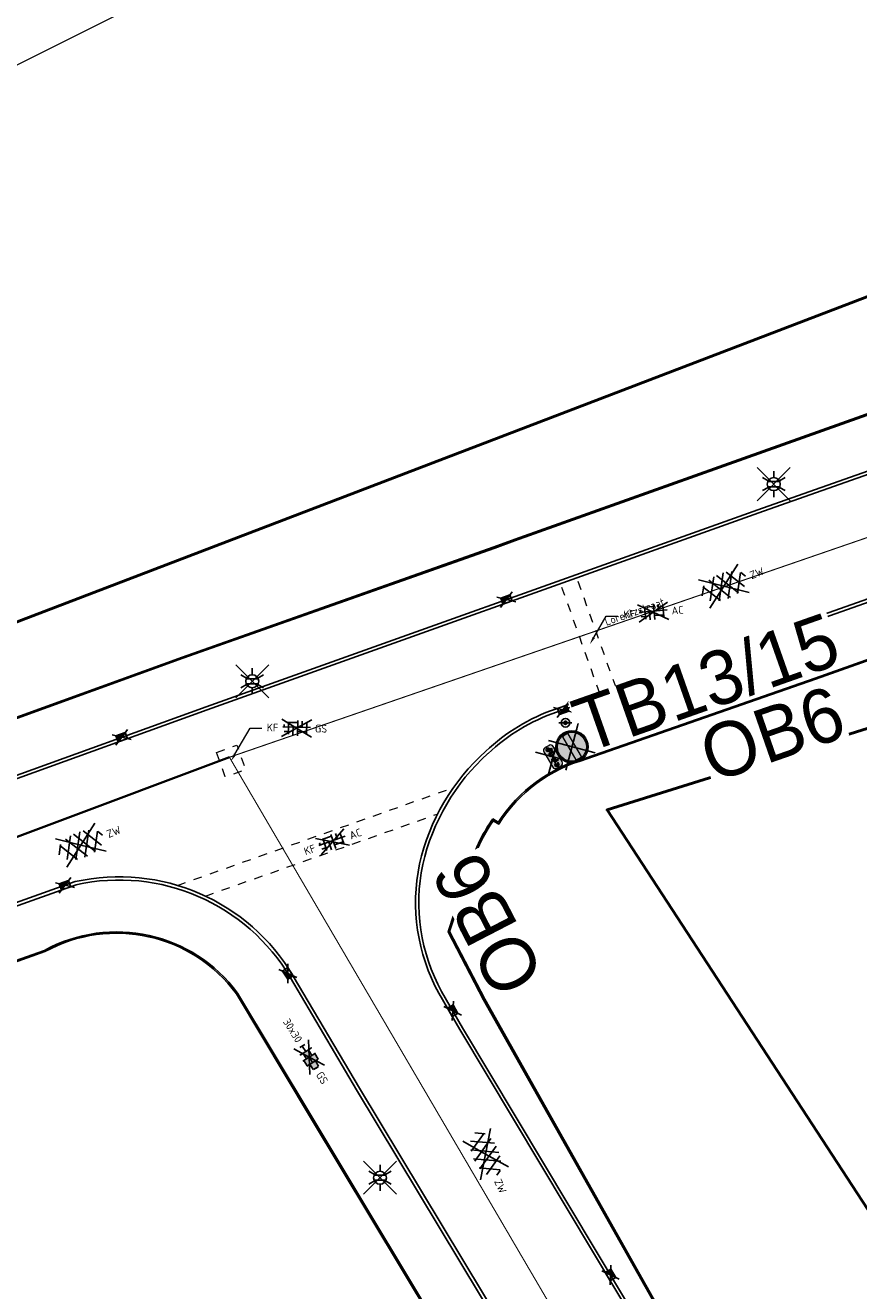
# Model space of a CAD drawing. Header units: metres. Extents: x 155090 to 155764, y 461362 to 461866.
# Tile 27 of 31: x 155231 to 155269, y 461678 to 461737. Entities that reach past the tile are written whole.
import ezdxf
from ezdxf import colors
from ezdxf.entities.mleader import LeaderData, LeaderLine
from ezdxf.enums import TextEntityAlignment as Align
from ezdxf.math import Vec2, Vec3

# ---------------------------------------------------------------- set-up
doc = ezdxf.new("R2018")
doc.units = ezdxf.units.M
doc.linetypes.add('RI-GWA', pattern=[18.45, 6, -1.8, 1.75, -1.8, 1.75, -1.8, 1.75, -1.8])
doc.linetypes.add('ZZ-HIDDEN-SO', pattern=[4, 2, -2])
for name, color, linetype, lineweight in [('B-OI-RI-GWA_TRANSPORTLEIDING-G', 10, 'RI-GWA', 18), ('B-WE-OG-TOPOGRAFIE-T18', 10, 'Continuous', 18), ('N-WE-IE-MEUBILAIR_WEGMEUBILAIR_VERKEERSBORD-S-200', 7, 'Continuous', 25), ('N-WE-KG-GRENS_WERK-GD', 7, 'XX-WERKGRENS', 50), ('N-WE-VH-KANTOPSLUITING-T18', 10, 'Continuous', 18), ('V-WE-OV-LICHTMAST-S-200', 190, 'Continuous', 25), ('V-WE-RI-GWA_TRANSPORTLEIDING-G', 30, 'V-RI-GWA-SO', 35), ('V-WE-VH-KANTOPSLUITING_OPSLUITBAND_60X200-G', 150, 'V-VH-OPSLUITBAND-SO', 25), ('V-WE-VH-KANTOPSLUITING_TROTTOIRBAND_130X150-G', 210, 'V-VH-TROTTOIRBAND-SO', 25), ('V-WE-VH-KANTOPSLUITING_VOORKANTBAND-G', 50, 'Continuous', 25), ('V-WE-VH-MATERIAALGRENS-G', 7, 'ZZ-HIDDEN-SO', 18), ('V-WE-VH-VERHARDING_ASFALT-S-200', 7, 'Continuous', 25), ('V-WE-VH-VERHARDING_BETONSTRAATSTEEN-S-200', 7, 'Continuous', 25), ('V-WE-VH-VERHARDING_TEGEL-S-200', 7, 'Continuous', 25), ('V-WE-VW-VERKEERSTEKEN_BORD_C-S-200', 7, 'Continuous', 25), ('V-WE-VW-VERKEERSTEKEN_BORD_ONDERBORD-S-200', 7, 'Continuous', 25), ('V01-WE-VH-KANTOPSLUITING_TROTTOIRBAND_130X150-G', 210, 'V-VH-TROTTOIRBAND-SO', 25), ('V01-WE-VH-KANTOPSLUITING_VOORKANTBAND-G', 50, 'Continuous', 25), ('X-XX-AL-VERWIJZING_DETAIL-T18', 10, 'Continuous', 18)]:
    doc.layers.add(name, color=color, linetype=linetype, lineweight=lineweight)
doc.layers.add('V-WE-RI-HWA_KOLK-S-200', color=150, linetype='Continuous', lineweight=25, true_color=0x007fff)
doc.layers.add('X-XX-AL-HULPLIJN', color=4, linetype='Continuous', lineweight=18, plot=False)
doc.styles.add('NLCS-ISO', font='NLCS-ISO.ttf')
doc.styles.add('NLCS-ISO-M200-T18', font='NLCS-ISO.ttf', dxfattribs={"height": 0.36})
doc.linetypes.add('V-RI-GWA-SO', pattern='A,3,[24,NLCS.SHX,S=1,R=0,X=0,Y=0],3,-3', length=9)
doc.linetypes.add('V-VH-OPSLUITBAND-SO', pattern='A,4,-2,2,-2,2,[24,NLCS.SHX,S=1,R=0,X=0,Y=0],2,-2,2,-2', length=20)
doc.linetypes.add('V-VH-TROTTOIRBAND-SO', pattern='A,2.5,[24,NLCS.SHX,S=1,R=0,X=0,Y=0],2.5,-2,2,-2,2,-2', length=15)
doc.linetypes.add('XX-WERKGRENS', pattern='A,0,[137,NLCS.SHX,S=0.5,R=0,X=0,Y=0],-30', length=30)

# ---------------------------------------------------------------- blocks, each defined once
blk = doc.blocks.new('V-SVH-ASFALT-SO')
for p, q in [((0, 0), (-4.9, 3.52)), ((-2.32, -2.7), (0.94, 2.94)), ((2.56, -2.64), (-0.67, 2.95)), ((0, 0), (4.9, 3.52)), ((-5.51, -0.22), (-4.31, 1.86)), ((-1.98, -2.78), (-4.55, 1.68)), ((-4.19, -1.94), (-1.41, 2.88)), ((0.44, -2.97), (-2.76, 2.58)), ((-0.17, -2.97), (2.99, 2.5)), ((4.39, -1.81), (1.71, 2.83)), ((2.29, -2.71), (4.74, 1.53)), ((5.5, 0.28), (4.81, 1.46)), ((0, 0), (-4.9, -3.52)), ((0, 0), (4.9, -3.52))]:
    blk.add_line(p, q)
at = {"style": 'NLCS-ISO'}
blk.add_attdef('KLEUR', text='', height=1.8, dxfattribs=at).set_placement((6.53, 0), align=Align.MIDDLE_LEFT)
at = {"style": 'NLCS-ISO', "flags": 1}
blk.add_attdef('FUNCTIE', text='', height=1.8, dxfattribs=at).set_placement((0, -3.98), align=Align.TOP_CENTER)
blk = doc.blocks.new('V-SVH-BSS_KEIFORMAAT_BLOK_01_KL-SO')
for p, q in [((0, 0), (-3.46, 2)), ((0, 0), (-3.46, -2)), ((-3.22, 0.24), (3.22, 0.24)), ((-2.92, 0.24), (-2.92, 0.77)), ((-1.87, -1.43), (-1.87, 1.43)), ((-1.87, 1.29), (0.23, 1.29)), ((-0.82, -1.69), (-0.82, 0.24)), ((0, 0), (3.46, 2)), ((0, 0), (3.46, -2)), ((0.23, -1.75), (0.23, 1.75)), ((1.28, 0.24), (1.28, 1.61)), ((2.33, -1.22), (2.33, 1.22)), ((-2.88, -0.81), (-1.87, -0.81)), ((0.23, -0.81), (2.33, -0.81))]:
    blk.add_line(p, q)
at = {"style": 'NLCS-ISO'}
blk.add_attdef('FORMAAT', text='', height=1.8, dxfattribs=at).set_placement((-4.25, 0), align=Align.MIDDLE_RIGHT)
blk.add_attdef('KLEUR', text='', height=1.8, dxfattribs=at).set_placement((4.25, 0), align=Align.MIDDLE_LEFT)
at = {"style": 'NLCS-ISO', "flags": 1}
blk.add_attdef('FUNCTIE', text='', height=1.8, dxfattribs=at).set_placement((0, -2.75), align=Align.TOP_CENTER)
blk = doc.blocks.new('V-SVH-TEGEL_300X300_DIK_HALFST_KL-SO')
h = blk.add_hatch(color=254)
h.dxf.hatch_style = 1
h.paths.add_polyline_path([(0, 0.75), (-1.5, 0.75), (-1.5, -0.75), (0, -0.75)])
h.paths.add_polyline_path([(1.5, 1.5), (0, 1.5), (0, 0), (1.5, 0)])
h.paths.add_polyline_path([(1.5, 0), (0, 0), (0, -0.75), (0, -1.5), (1.5, -1.5)])
h.paths.add_polyline_path([(3, 0.67), (2.92, 0.75), (1.5, 0.75), (1.5, 0), (1.5, -0.75), (2.92, -0.75), (3, -0.67)])
for p, q in [((0, 0), (-3.46, 2)), ((0, 0), (-3.46, -2)), ((-3, -0.67), (-3, 0.67)), ((-3, 0), (-1.5, 0)), ((-1.67, 1.5), (-1.5, 1.5)), ((-1.5, -1.55), (-1.5, 1.55)), ((-1.5, 0.75), (0, 0.75)), ((0, 0), (3.46, 2)), ((0, -1.75), (0, 1.75)), ((0, 1.5), (1.5, 1.5)), ((0, 0), (1.5, 0)), ((0, 0), (3.46, -2)), ((1.5, -1.55), (1.5, 1.55)), ((1.5, 0.75), (2.94, 0.75)), ((3, -0.67), (3, 0.67)), ((3, 0), (3.25, 0)), ((-1.67, -1.5), (-1.5, -1.5)), ((-1.5, -0.75), (0, -0.75)), ((0, -1.5), (1.5, -1.5)), ((1.5, -0.75), (2.94, -0.75))]:
    blk.add_line(p, q)
at = {"style": 'NLCS-ISO'}
blk.add_attdef('FORMAAT', text='', height=1.8, dxfattribs=at).set_placement((-4.25, 0), align=Align.MIDDLE_RIGHT)
blk.add_attdef('KLEUR', text='', height=1.8, dxfattribs=at).set_placement((4.25, 0), align=Align.MIDDLE_LEFT)
at = {"style": 'NLCS-ISO', "flags": 1}
blk.add_attdef('FUNCTIE', text='', height=1.8, dxfattribs=at).set_placement((0, -2.75), align=Align.TOP_CENTER)
blk = doc.blocks.new('*U55')
at = {"lineweight": 30, "flags": 106}
blk.add_attdef('OB', text='', height=0.36, dxfattribs=at).set_placement((0, 0.1), align=Align.BOTTOM_CENTER)
blk = doc.blocks.new('*U68')
at = {"lineweight": 30, "flags": 106}
blk.add_attdef('OB', text='', height=0.36, dxfattribs=at).set_placement((0, 0.1), align=Align.BOTTOM_CENTER)
blk = doc.blocks.new('*U69')
at = {"layer": 'N-WE-VH-KANTOPSLUITING-T18'}
ref = blk.add_blockref('*U68', (0.651, 0), dxfattribs=at)
lines = blk.add_mtext('TB13/15', dxfattribs={"layer": '0', "insert": (0.651, 0.1), "char_height": 2.5, "attachment_point": 1, "bg_fill": 3, "box_fill_scale": 1, "bg_fill_color": 256, "bg_fill_transparency": 0})
ref.add_attrib('OB', '', (0.651, 0.1), dxfattribs={"flags": 64}).embed_mtext(lines)
blk = doc.blocks.new('*U70')
at = {"layer": 'V-WE-VH-VERHARDING_TEGEL-S-200', "color": 0, "linetype": 'ByBlock', "lineweight": -2, "transparency": 16777216}
for p, rotation in [((155282.617, 461714.752), 19.47887516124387), ((155308.778, 461718.642), 303.0567210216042), ((155255.271, 461705.098), 19.39482635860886)]:
    blk.add_blockref('*U69', p, dxfattribs=dict(at, rotation=rotation))
blk = doc.blocks.new('V-SRI-KOLK_TROTTOIR-SO')
h = blk.add_hatch(color=256)
h.dxf.hatch_style = 1
h.paths.add_polyline_path([(1.125, 1.5), (-1.125, 1.5), (-1.125, 0)])
for p, q in [((-1.875, -0.5), (1.875, 2)), ((1.875, -0.5), (-1.875, 2)), ((-1.125, 0), (1.125, 1.5))]:
    blk.add_line(p, q)
blk.add_lwpolyline([(-1.125, 0), (1.125, 0), (1.125, 1.5), (-1.125, 1.5)], close=True)
blk = doc.blocks.new('SIE-WEG_VERKEERSBORD_PAAL-SO')
blk.add_line((1.5, 0), (-1.5, 0))
for radius in [1, 0.373]:
    blk.add_circle((0, 0), radius)
at = {"style": 'NLCS-ISO'}
blk.add_attdef('VERKEERSBORD', (1.39, 1.44), '', height=1.8, dxfattribs=at)
blk = doc.blocks.new('V-SVW-VERKEERSTEKEN_BORD_ONDERBORD_OB04-SO')
at = {"true_color": 0xffffff}
h = blk.add_hatch(color=7, dxfattribs=at)
h.dxf.hatch_style = 1
edge = h.paths.add_edge_path()
edge.add_line((2.75, -0.52), (2.75, 0.52))
edge.add_arc((2.02, 0.52), 0.726, 0, 90)
edge.add_line((2.02, 1.25), (-2.02, 1.25))
edge.add_arc((-2.02, 0.52), 0.726, 90, 180)
edge.add_line((-2.75, 0.52), (-2.75, -0.52))
edge.add_arc((-2.02, -0.52), 0.726, 180, 270)
edge.add_line((-2.02, -1.25), (2.02, -1.25))
edge.add_arc((2.02, -0.52), 0.726, 270, 360)
h = blk.add_hatch(color=7, dxfattribs=at)
h.dxf.hatch_style = 1
h.paths.add_polyline_path([(-0.99, 0.4), (-0.92, 0.55), (-0.81, 0.55), (-0.81, 0.64), (-1.14, 0.64, 1), (-1.14, 0.55), (-1.01, 0.55), (-1.05, 0.47), (-1.79, 0.47), (-1.74, 0.6, -0.345861), (-1.67, 0.64), (-1.56, 0.64), (-1.56, 0.73), (-1.68, 0.73, 0.334348), (-1.82, 0.62), (-1.98, 0.19, 0.794265), (-2.35, -0.55, 0.4733), (-1.7, -0.43, 0.427471), (-1.89, 0.16), (-1.85, 0.29), (-1.35, -0.27), (-1.15, -0.27, 0.529348), (-0.52, -0.6, 0.476174), (-0.4, 0.05, 0.318009), (-0.87, 0.17)])
h.paths.add_polyline_path([(-1.81, 0.38), (-1.09, 0.38), (-1.33, -0.15)], flags=16)
h.paths.add_polyline_path([(-1.93, 0.07, -0.542254), (-1.86, -0.48, -0.632638), (-2.41, -0.22, -0.479903), (-2.01, 0.1), (-2.12, -0.21, 1.053204), (-2.03, -0.24)], flags=16)
h.paths.add_polyline_path([(-1.03, 0.3), (-0.95, 0.13, 0.234167), (-1.15, -0.18), (-1.25, -0.18)], flags=16)
h.paths.add_polyline_path([(-0.91, 0.05), (-0.79, -0.18), (-1.05, -0.18, -0.216058)], flags=16)
h.paths.add_polyline_path([(-1.05, -0.27), (-0.72, -0.27, 0.566151), (-0.68, -0.2), (-0.83, 0.09, -0.564261), (-0.39, -0.27, -0.396488), (-0.75, -0.56, -0.350134)], flags=16)
h = blk.add_hatch(color=7, dxfattribs=at)
h.dxf.hatch_style = 1
h.paths.add_polyline_path([(1.38, 0.17), (1.28, 0.34, 0.255306), (1.23, 0.36), (1.01, 0.36), (1.06, 0.49, -0.318303), (1.14, 0.55), (1.26, 0.55), (1.26, 0.67), (1.11, 0.67, 0.321327), (0.98, 0.59), (0.76, 0.1), (0.69, 0.11), (0.69, 0.2, 0.106802), (0.47, 0.17), (0.51, 0.08, 0.671062), (0.48, -0.62, 0.948349), (0.87, 0.05), (0.95, 0.24), (1.27, -0.29, 0.259153), (1.35, -0.33), (1.7, -0.33, 0.931549), (2.48, -0.28, 0.922827), (1.71, -0.22), (1.41, -0.22, -0.255465), (1.34, -0.18), (1.28, -0.09), (1.38, 0.12, 0.249583)])
h.paths.add_polyline_path([(0.55, -0.52, -0.929509), (0.72, -0.01), (0.6, -0.27, 1), (0.7, -0.32), (0.82, -0.06, -0.86337)], flags=16)
h.paths.add_polyline_path([(2.36, -0.27, -0.929509), (1.83, -0.33), (2.11, -0.33, 1), (2.11, -0.22), (1.83, -0.22, -0.86337)], flags=16)
h = blk.add_hatch(color=7, dxfattribs=at)
h.dxf.hatch_style = 1
h.paths.add_polyline_path([(2.06, 0.2), (2.37, 0.2), (2.37, 0.36), (1.7, 0.36, 0.572156), (1.66, 0.29), (1.74, 0.13, 0.436321), (1.8, 0.11, -0.140127)])
at = {"color": 250, "true_color": 0x191919}
for points in [[(-2.96, -2.96), (2.96, 2.96)], [(-2.96, 2.96), (2.96, -2.96)]]:
    blk.add_lwpolyline(points, dxfattribs=at)
at = {"color": 250, "lineweight": 0, "true_color": 0x191919}
for points in [[(2.75, -0.52), (2.75, 0.52, 0.414214), (2.02, 1.25), (-2.02, 1.25, 0.414214), (-2.75, 0.52), (-2.75, -0.52, 0.414214), (-2.02, -1.25), (2.02, -1.25, 0.414214)], [(-0.99, 0.4), (-0.92, 0.55), (-0.81, 0.55), (-0.81, 0.64), (-1.14, 0.64, 1), (-1.14, 0.55), (-1.01, 0.55), (-1.05, 0.47), (-1.79, 0.47), (-1.74, 0.6, -0.345861), (-1.67, 0.64), (-1.56, 0.64), (-1.56, 0.73), (-1.68, 0.73, 0.334348), (-1.82, 0.62), (-1.98, 0.19, 0.794265), (-2.35, -0.55, 0.4733), (-1.7, -0.43, 0.427471), (-1.89, 0.16), (-1.85, 0.29), (-1.35, -0.27), (-1.15, -0.27, 0.529348), (-0.52, -0.6, 0.476174), (-0.4, 0.05, 0.318009), (-0.87, 0.17)], [(-1.93, 0.07, -0.542254), (-1.86, -0.48, -0.632638), (-2.41, -0.22, -0.479903), (-2.01, 0.1), (-2.12, -0.21, 1.053204), (-2.03, -0.24)], [(-1.03, 0.3), (-1.25, -0.18), (-1.15, -0.18, -0.234167), (-0.95, 0.13)], [(-0.83, 0.09, -0.564261), (-0.39, -0.27, -0.396488), (-0.75, -0.56, -0.350134), (-1.05, -0.27), (-0.72, -0.27, 0.566151), (-0.68, -0.2)], [(-0.79, -0.18), (-0.91, 0.05, 0.216058), (-1.05, -0.18)], [(1.71, -0.22, -0.922827), (2.48, -0.28, -0.931549), (1.7, -0.33), (1.35, -0.33, -0.259153), (1.27, -0.29), (0.95, 0.24), (0.87, 0.05, -0.948349), (0.48, -0.62, -0.671062), (0.51, 0.08), (0.47, 0.17, -0.106802), (0.69, 0.2), (0.69, 0.11), (0.76, 0.1), (0.98, 0.59, -0.321327), (1.11, 0.67), (1.26, 0.67), (1.26, 0.55), (1.14, 0.55, 0.318303), (1.06, 0.49), (1.01, 0.36), (1.23, 0.36, -0.265598), (1.28, 0.34), (1.38, 0.17, -0.249583), (1.38, 0.12), (1.28, -0.09), (1.34, -0.18, 0.255465), (1.41, -0.22)], [(2.37, 0.36), (1.7, 0.36, 0.526528), (1.66, 0.3), (1.74, 0.13, 0.485649), (1.8, 0.11, -0.136609), (2.06, 0.2), (2.37, 0.2)], [(0.82, -0.06, -0.86337), (0.55, -0.52, -0.929509), (0.72, -0.01), (0.6, -0.27, 1), (0.7, -0.32)], [(1.83, -0.22, -0.86337), (2.36, -0.27, -0.929509), (1.83, -0.33), (2.11, -0.33, 1), (2.11, -0.22)]]:
    blk.add_lwpolyline(points, format="xyb", close=True, dxfattribs=at)
blk.add_lwpolyline([(-1.09, 0.38), (-1.81, 0.38), (-1.33, -0.15)], close=True, dxfattribs=at)
blk = doc.blocks.new('V-SVW-VERKEERSTEKEN_BORD_C02-SO')
at = {"true_color": 0xffffff}
h = blk.add_hatch(color=7, dxfattribs=at)
h.dxf.hatch_style = 1
h.paths.add_polyline_path([(-3.75, 0), (-3.55, 0, -1), (3.55, 0), (3.75, 0, 1)])
h = blk.add_hatch(color=7, dxfattribs=at)
h.dxf.hatch_style = 1
h.paths.add_polyline_path([(3.35, 0), (3.55, 0, 1), (-3.55, 0), (-3.35, 0, -1)])
h = blk.add_hatch(color=7, dxfattribs=at)
h.dxf.hatch_style = 1
h.paths.add_polyline_path([(-3.35, 0), (-3.15, 0, -0.060174), (-3.06, 0.75), (3.06, 0.75, -0.060174), (3.15, 0), (3.35, 0, 1)])
h = blk.add_hatch(color=7, dxfattribs=at)
h.dxf.hatch_style = 1
h.paths.add_polyline_path([(-3.55, 0), (-3.75, 0, 1), (3.75, 0), (3.55, 0, -1)])
h = blk.add_hatch(color=7, dxfattribs=at)
h.dxf.hatch_style = 1
h.paths.add_polyline_path([(-3.35, 0), (-3.55, 0, 1), (3.55, 0), (3.35, 0, -1)])
h = blk.add_hatch(color=7, dxfattribs=at)
h.dxf.hatch_style = 1
h.paths.add_polyline_path([(3.35, 0), (3.15, 0, -0.060174), (3.06, -0.75), (-3.06, -0.75, -0.060174), (-3.15, 0), (-3.35, 0, 1)])
h = blk.add_hatch(color=7, dxfattribs=at)
h.dxf.hatch_style = 1
h.paths.add_polyline_path([(3.06, -0.75, 0.120784), (3.06, 0.75), (-3.06, 0.75, 0.120784), (-3.06, -0.75)])
at = {"color": 250, "true_color": 0x191919}
for points in [[(-3.95, -3.95), (3.95, 3.95)], [(-3.95, 3.95), (3.95, -3.95)]]:
    blk.add_lwpolyline(points, dxfattribs=at)
at = {"color": 250, "lineweight": 0, "true_color": 0x191919}
blk.add_lwpolyline([(-3.06, -0.75), (3.06, -0.75, 0.120784), (3.06, 0.75), (-3.06, 0.75, 0.120784)], format="xyb", close=True, dxfattribs=at)
for radius in [3.75, 3.55, 3.35]:
    blk.add_circle((0, 0), radius, dxfattribs=at)
blk = doc.blocks.new('V-SOV-LICHTMAST-SO')
for p, q in [((3.83, -3.83), (-3.83, 3.83)), ((-3.83, -3.83), (3.83, 3.83)), ((0, 1.5), (0, 3)), ((-1.3, 0.75), (-2.6, 1.5)), ((1.3, 0.75), (2.6, 1.5)), ((-1.3, -0.75), (-2.6, -1.5)), ((0, -1.5), (0, -3)), ((1.3, -0.75), (2.6, -1.5))]:
    blk.add_line(p, q)
at = {"flags": 128}
for points in [[(-1.38, 0.59), (1.38, 0.59)], [(-1.38, -0.59), (1.38, -0.59)]]:
    blk.add_lwpolyline(points, dxfattribs=at)
blk.add_circle((0, 0), 1.5)
at = {"style": 'NLCS-ISO'}
blk.add_attdef('TYPE', text='', height=1.8, dxfattribs=at).set_placement((0, 3), align=Align.BOTTOM_CENTER)

msp = doc.modelspace()

# ---------------------------------------------------------------- linework, layer by layer
at = {"layer": 'B-OI-RI-GWA_TRANSPORTLEIDING-G', "color": 253, "ltscale": 0.2, "const_width": 0.05, "flags": 128}
msp.add_lwpolyline([(155273.08, 461714.19), (155240.2, 461702.87)], dxfattribs=at)
at = {"layer": 'N-WE-KG-GRENS_WERK-GD', "ltscale": 0.02, "flags": 128}
msp.add_lwpolyline([(155105.013, 461659.872), (155118.813, 461635.516), (155126.889, 461638.046), (155124.292, 461649.191), (155170.609, 461666.767), (155218.13, 461583.83), (155167.798, 461559.686), (155178.507, 461538.254), (155186.424, 461542.21), (155185.211, 461545.687), (155228.765, 461565.982), (155303.127, 461423.789), (155319.306, 461445.611), (155305.711, 461469.494), (155347.888, 461488.921), (155355.625, 461465.681), (155372.342, 461477.038), (155355.372, 461504.599), (155385.673, 461521.106), (155404.454, 461519.029), (155405.464, 461528.164), (155392.385, 461531.299), (155360.112, 461595.505), (155330.667, 461580.401), (155309.903, 461612.456), (155357.621, 461640.591), (155359.912, 461638.036), (155362.19, 461639.174), (155351.686, 461656.031), (155304.033, 461629.413), (155269.224, 461682.728), (155257.66, 461700.439), (155310.66, 461717.018), (155299.752, 461735.637), (155212.089, 461702.127), (155199.973, 461719.395), (155183.631, 461710.92), (155193.211, 461696.537)], close=True, dxfattribs=at)
at = {"layer": 'V-WE-RI-GWA_TRANSPORTLEIDING-G', "ltscale": 0.2, "transparency": 33554648, "flags": 128}
msp.add_lwpolyline([(155240.2, 461702.87), (155207.21, 461690.5)], dxfattribs=at)
at = {"layer": 'V-WE-RI-GWA_TRANSPORTLEIDING-G', "ltscale": 0.2, "transparency": 33554648, "const_width": 0.05, "flags": 128}
msp.add_lwpolyline([(155357.19, 461490.28), (155343.9, 461515.07), (155333.2, 461535.53), (155322.21, 461555.52), (155311.75, 461575.24), (155300.86, 461595.46), (155278.49, 461636.5), (155267.46, 461656.32), (155256.08, 461675.77), (155240.2, 461702.87)], dxfattribs=at)
at = {"layer": 'V-WE-VH-KANTOPSLUITING_OPSLUITBAND_60X200-G', "ltscale": 0.2, "flags": 128}
for points in [[(155197.162, 461715.736), (155206.492, 461701.584, 0.324941), (155214.113, 461698.738), (155219.459, 461700.78), (155238.026, 461707.501), (155252.392, 461712.571), (155253.412, 461712.95), (155263.965, 461716.697), (155285.351, 461724.311), (155296.248, 461728.278), (155297.268, 461729.592), (155297.018, 461731.175), (155296.123, 461732.569)], [(155299.588, 461717.969), (155288.33, 461713.941), (155267.298, 461706.47), (155256.723, 461702.789, 0.187804), (155252.647, 461699.782), (155252.388, 461699.938, 0.064876), (155251.465, 461698.128), (155250.38, 461694.816), (155252, 461691.687), (155260.626, 461676.406), (155261.367, 461675.072), (155262.195, 461673.579)], [(155196.115, 461645.387), (155197.331, 461646.062), (155206.837, 461651.064), (155224.732, 461660.606), (155243.771, 461670.812), (155250.94, 461674.606), (155243.953, 461686.222), (155240.527, 461691.937, 0.375997), (155231.673, 461693.891), (155228.986, 461692.944), (155223.411, 461690.884), (155209.801, 461685.72), (155195.458, 461680.171), (155189.395, 461677.623, 0.286541), (155185.517, 461671.593), (155185.457, 461671.595), (155183.153, 461671.6), (155183.153, 461671.6)]]:
    msp.add_lwpolyline(points, format="xyb", dxfattribs=at)
at = {"layer": 'V-WE-VH-KANTOPSLUITING_TROTTOIRBAND_130X150-G', "ltscale": 0.2}
for points in [[(155215.446, 461696.594), (155220.523, 461698.485), (155239.121, 461705.202), (155264.838, 461714.377), (155285.968, 461721.811), (155295.536, 461725.256), (155297.297, 461725.876), (155300.243, 461726.921), (155301.531, 461729.553), (155300.34, 461731.353), (155299.344, 461732.919), (155298.561, 461734.133)], [(155309.83, 461716.759), (155309.066, 461717.926), (155306.934, 461721.201), (155303.621, 461722.025), (155299.198, 461720.44), (155297.439, 461719.826), (155287.591, 461716.353), (155266.453, 461708.876), (155255.321, 461704.957)], [(155188.774, 461680.144), (155195.665, 461682.935), (155222.506, 461693.198), (155233.124, 461696.982)], [(155243.021, 461692.681), (155246.079, 461687.507), (155260.407, 461663.705), (155266.23, 461653.991), (155268.701, 461649.892), (155274.906, 461639.562), (155284.977, 461622.764), (155291.007, 461612.844)], [(155250.007, 461692.047), (155250.977, 461690.364), (155259.639, 461675.905), (155260.442, 461674.564), (155261.343, 461673.061)]]:
    msp.add_lwpolyline(points, dxfattribs=at)
for centre, radius, start, end in [((155258.213, 461696.601), 8.842, 109.0937, 133.26078), ((155258.711, 461695.729), 9.822, 131.90933, 167.18377), ((155235.106, 461688.002), 9.195, 30.5875, 102.56033)]:
    msp.add_arc(centre, radius, start, end, dxfattribs=at)
at = {"layer": 'V-WE-VH-KANTOPSLUITING_VOORKANTBAND-G', "ltscale": 0.2, "flags": 128}
for points in [[(155215.499, 461696.454), (155220.575, 461698.345), (155239.171, 461705.061), (155264.889, 461714.235), (155286.018, 461721.67), (155295.586, 461725.115), (155297.347, 461725.735), (155300.351, 461726.8), (155301.704, 461729.564), (155300.466, 461731.434), (155299.47, 461733), (155298.687, 461734.214)], [(155214.131, 461698.681), (155219.48, 461700.724), (155238.046, 461707.445), (155252.469, 461712.534), (155253.375, 461712.873), (155263.985, 461716.64), (155285.371, 461724.254), (155296.285, 461728.228), (155297.331, 461729.576), (155297.075, 461731.197), (155296.174, 461732.602)], [(155309.979, 461716.805), (155309.191, 461718.008), (155307.028, 461721.332), (155303.613, 461722.181), (155299.148, 461720.582), (155297.389, 461719.968), (155287.541, 461716.494), (155266.403, 461709.017), (155255.271, 461705.098)], [(155256.707, 461702.847), (155267.278, 461706.526), (155288.309, 461713.997), (155299.567, 461718.026)], [(155252.371, 461700.018), (155252.628, 461699.863)], [(155262.143, 461673.549), (155261.314, 461675.043), (155260.574, 461676.377), (155251.947, 461691.659), (155250.315, 461694.811), (155251.408, 461698.146)], [(155188.717, 461680.283), (155195.61, 461683.075), (155222.454, 461693.339), (155233.074, 461697.123)], [(155231.649, 461693.946), (155228.966, 461693.001), (155223.39, 461690.94), (155209.779, 461685.776), (155195.435, 461680.226), (155189.37, 461677.678)], [(155243.151, 461692.757), (155246.207, 461687.584), (155260.536, 461663.782), (155266.359, 461654.068), (155268.829, 461649.969), (155275.034, 461639.639), (155285.105, 461622.842), (155291.135, 461612.921)], [(155196.144, 461645.335), (155197.36, 461646.009), (155206.865, 461651.011), (155224.76, 461660.553), (155243.799, 461670.759), (155251.024, 461674.583), (155244.004, 461686.253), (155240.577, 461691.97)], [(155249.877, 461691.972), (155250.848, 461690.288), (155259.51, 461675.828), (155260.314, 461674.487), (155261.245, 461672.932)]]:
    msp.add_lwpolyline(points, dxfattribs=at)
at = {"layer": 'V-WE-VH-KANTOPSLUITING_VOORKANTBAND-G', "ltscale": 0.2}
for centre, radius, start, end in [((155258.213, 461696.601), 8.992, 109.0937, 133.26078), ((155258.711, 461695.729), 9.972, 131.90933, 167.18377), ((155257.538, 461696.164), 8.733, 168.26532, 208.69151), ((155235.106, 461688.002), 9.345, 30.5875, 102.56033)]:
    msp.add_arc(centre, radius, start, end, dxfattribs=at)
at = {"layer": 'V-WE-VH-KANTOPSLUITING_VOORKANTBAND-G'}
msp.add_arc((155234.984, 461687.859), 6.941, 36.31654, 118.72371, dxfattribs=at)
at = {"layer": 'V-WE-VH-MATERIAALGRENS-G', "ltscale": 0.2, "flags": 128}
for points in [[(155257.318, 461705.819), (155255.509, 461710.889)], [(155258.071, 461706.088), (155256.262, 461711.158)], [(155237.795, 461696.952), (155250.554, 461701.464)], [(155239.09, 461696.455), (155249.806, 461700.245)]]:
    msp.add_lwpolyline(points, dxfattribs=at)
msp.add_lwpolyline([(155239.607, 461703.093), (155240.55, 461703.427), (155240.95, 461702.295), (155240.007, 461701.962)], close=True, dxfattribs=at)
at = {"layer": 'V01-WE-VH-KANTOPSLUITING_TROTTOIRBAND_130X150-G', "ltscale": 0.2}
msp.add_arc((155257.538, 461696.164), 8.583, 168.26532, 208.69151, dxfattribs=at)
at = {"layer": 'V01-WE-VH-KANTOPSLUITING_VOORKANTBAND-G'}
for centre, radius, start, end in [((155258.547, 461696.05), 7.041, 105.14636, 147.21374), ((155258.871, 461695.491), 7.922, 145.14207, 160.41286)]:
    msp.add_arc(centre, radius, start, end, dxfattribs=at)
at = {"layer": 'X-XX-AL-HULPLIJN'}
msp.add_lwpolyline([(155163.247, 461517.914), (155377.343, 461624.892), (155304.012, 461771.648), (155089.916, 461664.669)], close=True, dxfattribs=at)

# ---------------------------------------------------------------- block references
at = {"layer": 'N-WE-IE-MEUBILAIR_WEGMEUBILAIR_VERKEERSBORD-S-200', "xscale": 0.2, "yscale": 0.2, "zscale": 0.2}
msp.add_blockref('SIE-WEG_VERKEERSBORD_PAAL-SO', (155255.732, 461704.463), dxfattribs=at)
at = {"layer": 'N-WE-VH-KANTOPSLUITING-T18'}
ref = msp.add_blockref('*U55', (155261.749, 461703.945), dxfattribs=dict(at, rotation=19.18979011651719))
lines = msp.add_mtext('OB6', dxfattribs={"layer": '0', "insert": (155261.716, 461704.04), "char_height": 2.5, "attachment_point": 1, "rotation": 19.18979, "bg_fill": 3, "box_fill_scale": 1, "bg_fill_color": 256, "bg_fill_transparency": 0})
ref.add_attrib('OB', '', (155261.716, 461704.04), dxfattribs={"flags": 12}).embed_mtext(lines)
ref = msp.add_blockref('*U55', (155252.654, 461691.641), dxfattribs=dict(at, rotation=117.3609420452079))
lines = msp.add_mtext('OB6', dxfattribs={"layer": '0', "insert": (155252.565, 461691.595), "char_height": 2.5, "attachment_point": 1, "rotation": 117.36094, "bg_fill": 3, "box_fill_scale": 1, "bg_fill_color": 256, "bg_fill_transparency": 0})
ref.add_attrib('OB', '', (155252.565, 461691.595), dxfattribs={"flags": 4}).embed_mtext(lines)
at = {"layer": 'V-WE-OV-LICHTMAST-S-200', "xscale": 0.2, "yscale": 0.2, "zscale": 0.2}
for p in [(155265.361, 461715.487), (155241.255, 461706.379), (155247.161, 461683.444)]:
    msp.add_blockref('V-SOV-LICHTMAST-SO', p, dxfattribs=at)
at = {"layer": 'V-WE-RI-HWA_KOLK-S-200', "xscale": 0.2, "yscale": 0.2, "zscale": 0.2}
for p, rotation in [((155253.054, 461710.013), 19.6334159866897), ((155255.574, 461705.204), 199.4471164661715), ((155235.271, 461703.652), 19.85752192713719), ((155232.651, 461696.813), 19.7456371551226), ((155243.026, 461692.962), 122.991243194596), ((155250.391, 461691.08), 299.9601596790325), ((155257.687, 461678.872), 300.9246297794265)]:
    msp.add_blockref('V-SRI-KOLK_TROTTOIR-SO', p, dxfattribs=dict(at, rotation=rotation))
at = {"layer": 'V-WE-VH-VERHARDING_ASFALT-S-200', "xscale": 0.2, "yscale": 0.2, "zscale": 0.2}
for p, rotation in [((155263.06, 461710.771), 21.82379009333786), ((155233.335, 461698.814), 21.82379009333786), ((155252.044, 461684.537), 294.6441250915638)]:
    msp.add_blockref('V-SVH-ASFALT-SO', p, dxfattribs=dict(at, rotation=rotation)).add_auto_attribs({'KLEUR': 'ZW'})
at = {"layer": 'V-WE-VH-VERHARDING_BETONSTRAATSTEEN-S-200', "xscale": 0.2, "yscale": 0.2, "zscale": 0.2}
for p, rotation, values in [((155259.79, 461709.571), 4.832927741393, {'FORMAAT': 'KF', 'KLEUR': 'AC'}), ((155243.306, 461704.216), 358.7686677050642, {'FORMAAT': 'KF', 'KLEUR': 'GS'}), ((155244.963, 461698.962), 19.20047976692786, {'FORMAAT': 'KF', 'KLEUR': 'AC'})]:
    msp.add_blockref('V-SVH-BSS_KEIFORMAAT_BLOK_01_KL-SO', p, dxfattribs=dict(at, rotation=rotation)).add_auto_attribs(values)
at = {"layer": 'V-WE-VH-VERHARDING_TEGEL-S-200'}
msp.add_blockref('*U70', (0, 0), dxfattribs=at)
at = {"layer": 'V-WE-VH-VERHARDING_TEGEL-S-200', "xscale": 0.2, "yscale": 0.2, "zscale": 0.2, "rotation": 301.9033499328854}
msp.add_blockref('V-SVH-TEGEL_300X300_DIK_HALFST_KL-SO', (155243.887, 461689.019), dxfattribs=at).add_auto_attribs({'FORMAAT': '30x30', 'KLEUR': 'GS'})
at = {"layer": 'V-WE-VW-VERKEERSTEKEN_BORD_C-S-200', "xscale": 0.2, "yscale": 0.2, "zscale": 0.2, "rotation": 300.1735193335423}
msp.add_blockref('V-SVW-VERKEERSTEKEN_BORD_C02-SO', (155256.033, 461703.353), dxfattribs=at)
at = {"layer": 'V-WE-VW-VERKEERSTEKEN_BORD_ONDERBORD-S-200', "xscale": 0.2, "yscale": 0.2, "zscale": 0.2, "rotation": 300.0951402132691}
msp.add_blockref('V-SVW-VERKEERSTEKEN_BORD_ONDERBORD_OB04-SO', (155255.158, 461702.89), dxfattribs=at)

# ---------------------------------------------------------------- texts
at = {"layer": 'B-WE-OG-TOPOGRAFIE-T18', "style": 'NLCS-ISO-M200-T18'}
msp.add_text('Lorentzstraat', height=0.36, rotation=19.5, dxfattribs=at).set_placement((155258.925, 461709.592), align=Align.MIDDLE)

# ---------------------------------------------------------------- leaders
at = {"layer": 'X-XX-AL-VERWIJZING_DETAIL-T18'}
ml = msp.add_multileader_mtext('Standard', dxfattribs=at)
ml.set_content('', color=256, style='NLCS-ISO-M200-T18')
ml.set_leader_properties(color=256, linetype='ByLayer', lineweight=-1)
ml.build(insert=Vec2(0, 0))
ml.multileader.update_dxf_attribs({"text_left_attachment_type": 5, "text_right_attachment_type": 5, "dogleg_length": 0.36, "arrow_head_size": 0.36})
ctx = ml.context
ctx.base_point, ctx.char_height, ctx.arrow_head_size, ctx.landing_gap_size, ctx.plane_origin = Vec3(155257.967, 461709.382), 0.36, 0.36, 0.18, Vec3(155256.862, 461708.091)
ctx.left_attachment, ctx.right_attachment = 5, 5
notes = []
notes.append((ctx, [(0, (1, 1, 0), (155257.607, 461709.382), (1, 0), 0.36, [(0, [(155256.862, 461708.091)], 0, [])])]))
ctx.mtext.insert, ctx.mtext.flow_direction = Vec3(155258.147, 461709.742), 5
ml = msp.add_multileader_mtext('Standard', dxfattribs=at)
ml.set_content('', color=256, style='NLCS-ISO-M200-T18')
ml.set_leader_properties(color=256, linetype='ByLayer', lineweight=-1)
ml.build(insert=Vec2(0, 0))
ml.multileader.update_dxf_attribs({"text_left_attachment_type": 5, "text_right_attachment_type": 5, "dogleg_length": 0.36, "arrow_head_size": 0.36})
ctx = ml.context
ctx.base_point, ctx.char_height, ctx.arrow_head_size, ctx.landing_gap_size, ctx.plane_origin = Vec3(155241.516, 461704.214), 0.36, 0.36, 0.18, Vec3(155240.278, 461702.694)
ctx.left_attachment, ctx.right_attachment = 5, 5
notes.append((ctx, [(0, (1, 1, 0), (155241.156, 461704.214), (1, 0), 0.36, [(0, [(155240.278, 461702.694)], 0, [])])]))
ctx.mtext.insert, ctx.mtext.flow_direction = Vec3(155241.696, 461704.574), 5
for ctx, leaders in notes:
    for number, flags, end, landing, length, lines in leaders:
        leader = LeaderData()
        leader.index, (leader.has_last_leader_line, leader.has_dogleg_vector, leader.attachment_direction) = number, flags
        leader.last_leader_point, leader.dogleg_vector, leader.dogleg_length = Vec3(end), Vec3(landing), length
        for number, points, colour, breaks in lines:
            line = LeaderLine()
            line.index, line.vertices, line.color, line.breaks = number, Vec3.list(points), colors.encode_raw_color(colour), breaks
            leader.lines.append(line)
        ctx.leaders.append(leader)

doc.saveas('drawing.dxf')
